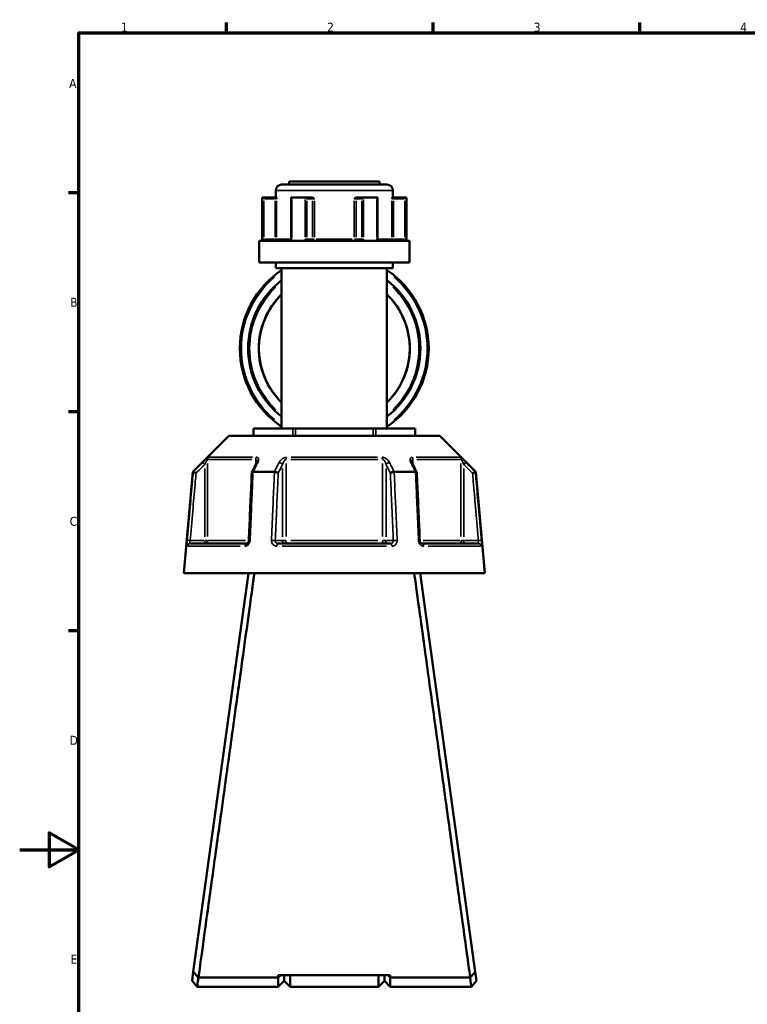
# Model space of a CAD drawing. Header units: millimetres. Extents: x 0 to 926, y 0 to 964.
# Tile 2 of 18: x 0 to 247, y 245 to 578. Entities that reach past the tile are written whole.
import ezdxf

# ---------------------------------------------------------------- set-up
doc = ezdxf.new("R2010")
doc.units = ezdxf.units.MM
for name, color, linetype, lineweight in [('Border (ANSI)', 7, 'Continuous', 70), ('Visible (ANSI)', 7, 'Continuous', 50), ('Visible Narrow (ANSI)', 7, 'Continuous', 35)]:
    doc.layers.add(name, color=color, linetype=linetype, lineweight=lineweight)
doc.styles.add('Note Text (ANSI)', font='tahoma.ttf')

# ---------------------------------------------------------------- blocks, each defined once
blk = doc.blocks.new('Borders Default Border')
at = {"layer": 'Border (ANSI)'}
for p, q in [((70.08, 574), (70.08, 577.45)), ((140.17, 574), (140.17, 577.45)), ((210.25, 574), (210.25, 577.45)), ((20, 519.75), (16.55, 519.75)), ((20, 445.5), (16.55, 445.5)), ((20, 371.25), (16.55, 371.25))]:
    blk.add_line(p, q, dxfattribs=at)
at = {"layer": 'Border (ANSI)', "flags": 128}
for points in [[(20, 20), (20, 574), (821, 574), (821, 20), (20, 20)], [(0, 297), (20, 297), (10, 302.77), (10, 291.23), (20, 297)]]:
    blk.add_lwpolyline(points, dxfattribs=at)
at = {"layer": 'Border (ANSI)', "char_height": 3.05, "attachment_point": 7, "style": 'Note Text (ANSI)'}
for s, insert in [('1', (34.35, 574.4)), ('2', (104.2, 574.4)), ('3', (174.26, 574.34)), ('4', (244.23, 574.4)), ('A', (16.78, 555.35)), ('B', (17.15, 481.1)), ('C', (16.95, 406.8)), ('D', (16.96, 332.6)), ('E', (17.21, 258.35))]:
    blk.add_mtext(s, dxfattribs=dict(at, insert=insert))

msp = doc.modelspace()

# ---------------------------------------------------------------- linework, layer by layer
at = {"layer": 'Visible (ANSI)'}
for p, q in [((88.788, 522.553), (124.488, 522.553)), ((91.338, 523.553), (121.938, 523.553)), ((91.338, 523.553), (91.338, 522.553)), ((121.938, 523.553), (121.938, 522.553)), ((82.138, 518.203), (82.272, 518.203)), ((82.138, 518.203), (82.138, 503.503)), ((86.602, 518.203), (82.272, 518.203)), ((82.278, 518.2), (82.775, 517.703)), ((86.963, 518.203), (86.602, 518.203)), ((86.788, 520.553), (86.788, 518.203)), ((91.989, 517.953), (91.989, 504.003)), ((92.238, 518.203), (96.672, 518.203)), ((98.837, 518.203), (96.672, 518.203)), ((99.076, 518.203), (98.837, 518.203)), ((114.439, 518.203), (114.2, 518.203)), ((116.604, 518.203), (114.439, 518.203)), ((116.604, 518.203), (121.038, 518.203)), ((121.287, 504.003), (121.287, 517.953)), ((126.674, 518.203), (126.313, 518.203)), ((126.488, 520.553), (126.488, 518.203)), ((131.004, 518.203), (126.674, 518.203)), ((130.501, 517.703), (130.998, 518.2)), ((131.004, 518.203), (131.138, 518.203)), ((131.138, 518.203), (131.138, 503.503)), ((81.138, 503.503), (132.138, 503.503)), ((81.138, 503.503), (81.138, 496.153)), ((132.138, 503.503), (132.138, 496.153)), ((81.138, 496.153), (132.138, 496.153)), ((86.788, 496.153), (86.788, 494.153)), ((86.788, 494.153), (126.488, 494.153)), ((88.788, 494.153), (88.788, 439.848)), ((124.488, 494.153), (124.488, 439.848)), ((126.488, 496.153), (126.488, 494.153)), ((70.889, 437.398), (58.639, 425.148)), ((70.889, 437.398), (142.387, 437.398)), ((79.253, 439.848), (79.387, 439.848)), ((79.253, 437.398), (79.253, 439.848)), ((79.387, 439.848), (92.579, 439.848)), ((92.579, 439.848), (93.445, 439.848)), ((93.445, 439.848), (119.831, 439.848)), ((119.831, 439.848), (120.697, 439.848)), ((120.697, 439.848), (133.889, 439.848)), ((133.889, 439.848), (134.023, 439.848)), ((134.023, 439.848), (134.023, 437.398)), ((142.387, 437.398), (154.637, 425.148)), ((58.639, 425.148), (55.638, 390.848)), ((58.639, 425.148), (58.82, 425.148)), ((79.125, 425.148), (86.333, 425.148)), ((126.943, 425.148), (134.151, 425.148)), ((154.456, 425.148), (154.637, 425.148)), ((154.637, 425.148), (157.638, 390.848)), ((57.809, 400.848), (76.941, 400.848)), ((87.506, 400.848), (125.77, 400.848)), ((136.335, 400.848), (155.467, 400.848)), ((55.638, 390.848), (157.638, 390.848)), ((77.538, 390.848), (58.837, 255.606)), ((154.439, 255.606), (135.738, 390.848)), ((60.078, 264.773), (60.078, 264.582)), ((60.078, 264.773), (60.104, 264.773)), ((153.172, 264.773), (153.198, 264.773)), ((153.198, 264.582), (153.198, 264.773)), ((58.837, 255.606), (58.412, 252.535)), ((125.613, 254.549), (87.663, 254.549)), ((88.536, 254.549), (87.663, 253.714)), ((87.663, 253.714), (87.663, 254.549)), ((89.663, 254.549), (89.663, 252.553)), ((89.663, 252.553), (89.663, 254.549)), ((91.663, 254.549), (91.663, 250.553)), ((121.613, 250.553), (121.613, 254.549)), ((123.613, 252.553), (123.613, 254.549)), ((123.613, 254.549), (123.613, 252.553)), ((125.613, 253.714), (124.74, 254.549)), ((125.613, 254.549), (125.613, 253.714)), ((154.864, 252.535), (154.439, 255.606)), ((60.138, 250.553), (58.412, 252.534)), ((60.138, 250.553), (87.663, 250.553)), ((60.575, 253.714), (60.575, 253.712)), ((87.663, 253.714), (60.586, 253.714)), ((87.663, 250.553), (87.663, 253.714)), ((89.663, 252.553), (87.663, 250.553)), ((89.663, 252.553), (91.663, 250.553)), ((91.663, 250.553), (121.613, 250.553)), ((123.613, 252.553), (121.613, 250.553)), ((123.613, 252.553), (125.613, 250.553)), ((125.613, 253.714), (125.613, 250.553)), ((152.69, 253.714), (125.613, 253.714)), ((125.613, 250.553), (153.138, 250.553)), ((152.701, 253.712), (152.701, 253.714)), ((154.864, 252.534), (153.138, 250.553))]:
    msp.add_line(p, q, dxfattribs=at)
for centre, radius, start, end in [((88.788, 520.553), 2, 90, 180), ((124.488, 520.553), 2, 0, 90), ((106.638, 467), 32, 123.90465, 236.09535), ((106.638, 467), 32, 303.90465, 56.09535), ((106.638, 467), 29.207, 127.67274, 232.32726), ((106.638, 467), 29.207, 307.67274, 52.32726), ((106.638, 467), 25.6, 134.20803, 225.79197), ((106.638, 467), 25.6, 314.20803, 45.79197)]:
    msp.add_arc(centre, radius, start, end, dxfattribs=at)
for centre, major_axis, ratio, start_param, end_param in [((92.489, 517.703), (-0.433, 0.433), 0.5773503, 5.8664565, 6.8067841), ((96.923, 517.703), (0.433, -0.433), 0.5773503, 1.0471976, 2.5111239), ((116.353, 517.703), (-0.433, -0.433), 0.5773503, 3.7720614, 5.2359878), ((120.787, 517.703), (0.433, 0.433), 0.5773503, 5.7595865, 6.6999141), ((6037.72, -11118.434), (198.252, -16295.014), 0.5090017, 3.9187165, 3.9189842), ((-5745.762, -10964.106), (196.526, 16077.194), 0.5090436, 5.5058211, 5.5060925)]:
    msp.add_ellipse(centre, major_axis=major_axis, ratio=ratio, start_param=start_param, end_param=end_param, dxfattribs=at)
for points in [[(82.272, 518.203), (82.274, 518.203), (82.276, 518.202), (82.278, 518.2)], [(92.195, 518.2), (92.209, 518.202), (92.224, 518.203), (92.238, 518.203)], [(96.672, 518.203), (96.688, 518.203), (96.705, 518.202), (96.721, 518.2)], [(116.555, 518.2), (116.571, 518.202), (116.588, 518.203), (116.604, 518.203)], [(121.038, 518.203), (121.052, 518.203), (121.067, 518.202), (121.081, 518.2)], [(130.998, 518.2), (131, 518.202), (131.002, 518.203), (131.004, 518.203)], [(58.82, 425.148), (58.82, 425.148), (58.821, 425.148), (58.822, 425.147)], [(79.104, 425.147), (79.111, 425.148), (79.118, 425.148), (79.125, 425.148)], [(86.333, 425.148), (86.34, 425.148), (86.348, 425.148), (86.356, 425.147)], [(126.92, 425.147), (126.928, 425.148), (126.936, 425.148), (126.943, 425.148)], [(134.151, 425.148), (134.158, 425.148), (134.165, 425.148), (134.172, 425.147)], [(154.454, 425.147), (154.455, 425.148), (154.456, 425.148), (154.456, 425.148)], [(60.586, 253.714), (60.582, 253.713), (60.579, 253.713), (60.575, 253.712)], [(152.701, 253.712), (152.697, 253.713), (152.694, 253.713), (152.69, 253.714)]]:
    msp.add_open_spline(points, degree=3, dxfattribs=at)
for points, knots in [([(86.963, 518.203), (86.974, 518.203), (86.986, 518.186), (87.014, 518.117), (87.028, 518.056), (87.059, 517.911), (87.075, 517.811), (87.094, 517.704), (87.094, 517.704), (87.094, 517.703)], [0.236796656, 0.236796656, 0.236796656, 0.236796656, 0.258427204, 0.258427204, 0.288047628, 0.288047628, 0.330048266, 0.330048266, 0.330344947, 0.330344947, 0.330344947, 0.330344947]), ([(99.076, 518.203), (99.155, 518.203), (99.233, 518.186), (99.411, 518.117), (99.501, 518.056), (99.679, 517.911), (99.773, 517.811), (99.872, 517.704), (99.873, 517.704), (99.873, 517.703)], [0.236796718, 0.236796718, 0.236796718, 0.236796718, 0.258427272, 0.258427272, 0.288047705, 0.288047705, 0.33004835, 0.33004835, 0.330345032, 0.330345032, 0.330345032, 0.330345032]), ([(113.403, 517.703), (113.403, 517.704), (113.404, 517.704), (113.503, 517.811), (113.597, 517.911), (113.775, 518.056), (113.865, 518.117), (114.043, 518.186), (114.121, 518.203), (114.2, 518.203)], [-0.000316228, -0.000316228, -0.000316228, -0.000316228, 0, 0, 0.044767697, 0.044767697, 0.076339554, 0.076339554, 0.09939515, 0.09939515, 0.09939515, 0.09939515]), ([(126.182, 517.703), (126.182, 517.704), (126.182, 517.704), (126.201, 517.811), (126.217, 517.911), (126.248, 518.056), (126.262, 518.117), (126.29, 518.186), (126.302, 518.203), (126.313, 518.203)], [-0.000316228, -0.000316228, -0.000316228, -0.000316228, 0, 0, 0.044767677, 0.044767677, 0.076339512, 0.076339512, 0.099395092, 0.099395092, 0.099395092, 0.099395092]), ([(91.688, 503.503), (91.704, 503.503), (91.722, 503.506), (91.766, 503.524), (91.793, 503.539), (91.846, 503.587), (91.872, 503.618), (91.918, 503.69), (91.937, 503.731), (91.967, 503.819), (91.978, 503.866), (91.988, 503.944), (91.989, 503.973), (91.989, 504.003)], [0.15574903, 0.15574903, 0.15574903, 0.15574903, 0.18730041, 0.18730041, 0.21885178, 0.21885178, 0.24759391, 0.24759391, 0.27342656, 0.27342656, 0.2985113, 0.2985113, 0.31350591, 0.31350591, 0.31350591, 0.31350591]), ([(121.287, 504.003), (121.287, 503.954), (121.292, 503.905), (121.311, 503.811), (121.325, 503.767), (121.36, 503.687), (121.381, 503.651), (121.427, 503.591), (121.451, 503.567), (121.499, 503.529), (121.523, 503.517), (121.56, 503.505), (121.575, 503.503), (121.588, 503.503)], [0.631886, 0.631886, 0.631886, 0.631886, 0.65674575, 0.65674575, 0.68167517, 0.68167517, 0.70694048, 0.70694048, 0.73333976, 0.73333976, 0.76349458, 0.76349458, 0.78964289, 0.78964289, 0.78964289, 0.78964289]), ([(80.391, 428.583), (80.391, 428.568), (80.39, 428.548), (80.384, 428.498), (80.378, 428.468), (80.363, 428.402), (80.353, 428.365), (80.327, 428.286), (80.311, 428.244), (80.274, 428.156), (80.253, 428.11), (80.229, 428.062)], [0.20265986, 0.20265986, 0.20265986, 0.20265986, 0.23121109, 0.23121109, 0.25976233, 0.25976233, 0.28831356, 0.28831356, 0.3168648, 0.3168648, 0.34541603, 0.34541603, 0.34541603, 0.34541603]), ([(133.047, 428.062), (133.023, 428.11), (133.002, 428.156), (132.965, 428.244), (132.949, 428.286), (132.923, 428.365), (132.913, 428.402), (132.898, 428.468), (132.892, 428.498), (132.886, 428.548), (132.885, 428.568), (132.885, 428.583)], [0, 0, 0, 0, 0.02855139, 0.02855139, 0.05710278, 0.05710278, 0.08565416, 0.08565416, 0.11420555, 0.11420555, 0.14275694, 0.14275694, 0.14275694, 0.14275694]), ([(59.782, 424.698), (59.781, 424.699), (59.779, 424.7), (59.66, 424.756), (59.542, 424.811), (59.321, 424.914), (59.219, 424.962), (59.042, 425.044), (58.969, 425.079), (58.864, 425.128), (58.832, 425.143), (58.822, 425.147)], [-0.15371258, -0.15371258, -0.15371258, -0.15371258, -0.15323729, -0.15323729, -0.11409168, -0.11409168, -0.07545593, -0.07545593, -0.03695789, -0.03695789, 0, 0, 0, 0]), ([(78.668, 424.924), (78.601, 423.389), (78.534, 421.853), (78.399, 418.782), (78.331, 417.247), (78.196, 414.176), (78.129, 412.64), (77.994, 409.569), (77.927, 408.034), (77.792, 404.963), (77.725, 403.427), (77.657, 401.892)], [0.585191, 0.585191, 0.585191, 0.585191, 1.0476138, 1.0476138, 1.5100365, 1.5100365, 1.9724593, 1.9724593, 2.4348821, 2.4348821, 2.8973048, 2.8973048, 2.8973048, 2.8973048]), ([(79.104, 425.147), (79.003, 425.143), (78.916, 425.128), (78.775, 425.079), (78.724, 425.044), (78.679, 424.979), (78.67, 424.952), (78.668, 424.924)], [-0.153595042, -0.153595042, -0.153595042, -0.153595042, -0.116550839, -0.116550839, -0.077962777, -0.077962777, -0.055255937, -0.055255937, -0.055255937, -0.055255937]), ([(87.627, 424.698), (87.626, 424.699), (87.625, 424.7), (87.565, 424.756), (87.486, 424.811), (87.298, 424.914), (87.19, 424.962), (86.956, 425.044), (86.832, 425.079), (86.586, 425.128), (86.467, 425.143), (86.356, 425.147)], [-0.15371258, -0.15371258, -0.15371258, -0.15371258, -0.15323743, -0.15323743, -0.11409174, -0.11409174, -0.0754562, -0.0754562, -0.03695796, -0.03695796, 0, 0, 0, 0]), ([(126.92, 425.147), (126.809, 425.143), (126.69, 425.128), (126.444, 425.079), (126.32, 425.044), (126.086, 424.962), (125.978, 424.914), (125.79, 424.811), (125.711, 424.756), (125.651, 424.7), (125.65, 424.699), (125.649, 424.698)], [-0.15359506, -0.15359506, -0.15359506, -0.15359506, -0.11655085, -0.11655085, -0.07796276, -0.07796276, -0.03923705, -0.03923705, 0, 0, 0.00047625, 0.00047625, 0.00047625, 0.00047625]), ([(134.608, 424.924), (134.606, 424.952), (134.597, 424.979), (134.552, 425.044), (134.501, 425.079), (134.36, 425.128), (134.273, 425.143), (134.172, 425.147)], [-0.098110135, -0.098110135, -0.098110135, -0.098110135, -0.075456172, -0.075456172, -0.036957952, -0.036957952, 0, 0, 0, 0]), ([(135.619, 401.892), (135.551, 403.427), (135.484, 404.963), (135.349, 408.034), (135.282, 409.569), (135.147, 412.64), (135.079, 414.176), (134.945, 417.247), (134.877, 418.782), (134.742, 421.853), (134.675, 423.389), (134.608, 424.924)], [1.2046153, 1.2046153, 1.2046153, 1.2046153, 1.6670381, 1.6670381, 2.1294609, 2.1294609, 2.5918836, 2.5918836, 3.0543064, 3.0543064, 3.5167292, 3.5167292, 3.5167292, 3.5167292]), ([(154.454, 425.147), (154.444, 425.143), (154.412, 425.128), (154.307, 425.079), (154.234, 425.044), (154.057, 424.962), (153.955, 424.914), (153.734, 424.811), (153.616, 424.756), (153.497, 424.7), (153.495, 424.699), (153.494, 424.698)], [-0.15359492, -0.15359492, -0.15359492, -0.15359492, -0.11655078, -0.11655078, -0.07796289, -0.07796289, -0.03923697, -0.03923697, 0, 0, 0.0004764, 0.0004764, 0.0004764, 0.0004764]), ([(77.657, 401.892), (77.653, 401.793), (77.638, 401.693), (77.589, 401.501), (77.555, 401.41), (77.473, 401.246), (77.426, 401.172), (77.325, 401.048), (77.271, 400.997), (77.164, 400.916), (77.112, 400.889), (77.017, 400.854), (76.976, 400.848), (76.941, 400.848)], [0, 0, 0, 0, 0.05067005, 0.05067005, 0.10084685, 0.10084685, 0.1507669, 0.1507669, 0.20138762, 0.20138762, 0.25586434, 0.25586434, 0.31481094, 0.31481094, 0.31481094, 0.31481094]), ([(136.335, 400.848), (136.298, 400.848), (136.253, 400.855), (136.146, 400.897), (136.083, 400.933), (135.963, 401.036), (135.908, 401.096), (135.808, 401.238), (135.763, 401.318), (135.69, 401.492), (135.662, 401.586), (135.63, 401.752), (135.622, 401.822), (135.619, 401.892)], [0, 0, 0, 0, 0.06296271, 0.06296271, 0.12592542, 0.12592542, 0.17893056, 0.17893056, 0.22915943, 0.22915943, 0.27910739, 0.27910739, 0.31481354, 0.31481354, 0.31481354, 0.31481354]), ([(60.575, 253.714), (60.687, 254.52), (60.999, 256.769), (62.006, 264.024), (62.715, 269.134), (64.385, 281.181), (65.33, 287.997), (67.254, 301.885), (68.214, 308.824), (69.192, 315.89), (69.68, 319.424), (70.173, 322.989), (71.157, 330.1), (71.647, 333.647), (72.613, 340.64), (73.089, 344.087), (74.017, 350.802), (74.468, 354.069), (75.638, 362.549), (76.324, 367.518), (77.596, 376.741), (78.17, 380.904), (79.009, 386.996), (79.313, 389.203), (79.54, 390.848)], [-3.0428641, -3.0428641, -3.0428641, -3.0428641, -2.6919897, -2.6919897, -2.3274628, -2.3274628, -1.9831922, -1.9831922, -1.6804056, -1.6804056, -1.6804056, -1.5290123, -1.5290123, -1.377619, -1.377619, -1.2262256, -1.2262256, -1.0748323, -1.0748323, -0.8174637, -0.8174637, -0.5396458, -0.5396458, -0.3163412, -0.3163412, -0.3163412, -0.3163412]), ([(133.736, 390.848), (134.096, 388.233), (134.654, 384.187), (136.109, 373.631), (137.013, 367.074), (138.99, 352.755), (140.049, 345.079), (142.112, 330.15), (143.107, 322.957), (144.084, 315.89), (144.573, 312.357), (145.058, 308.855), (146.007, 301.994), (146.472, 298.635), (147.373, 292.137), (147.808, 288.997), (148.637, 283.008), (149.032, 280.158), (150.033, 272.943), (150.591, 268.914), (151.573, 261.842), (151.978, 258.92), (152.483, 255.279), (152.631, 254.217), (152.701, 253.714)], [0.3163412, 0.3163412, 0.3163412, 0.3163412, 0.6713834, 0.6713834, 1.034028, 1.034028, 1.377619, 1.377619, 1.6804056, 1.6804056, 1.6804056, 1.8317989, 1.8317989, 1.9831922, 1.9831922, 2.1345855, 2.1345855, 2.2859788, 2.2859788, 2.5433475, 2.5433475, 2.8238073, 2.8238073, 3.0428641, 3.0428641, 3.0428641, 3.0428641]), ([(60.575, 253.712), (60.286, 254.027), (59.998, 254.341), (59.419, 254.972), (59.126, 255.291), (58.837, 255.606)], [-0.27673594, -0.27673594, -0.27673594, -0.27673594, -0.13961805, -0.13961805, 0, 0, 0, 0]), ([(154.439, 255.606), (154.153, 255.294), (153.863, 254.979), (153.285, 254.348), (152.993, 254.03), (152.701, 253.712)], [-0.27669932, -0.27669932, -0.27669932, -0.27669932, -0.13854961, -0.13854961, 0, 0, 0, 0]), ([(60.138, 250.554), (60.138, 250.553), (60.141, 250.577), (60.177, 250.829), (60.27, 251.475), (60.464, 252.85), (60.522, 253.262), (60.586, 253.714)], [3.14159265, 3.14159265, 3.14159265, 3.14159265, 3.27099092, 3.27099092, 3.82182893, 3.82182893, 4.02140663, 4.02140663, 4.02140663, 4.02140663]), ([(152.69, 253.714), (152.754, 253.262), (152.812, 252.85), (153.006, 251.475), (153.099, 250.829), (153.135, 250.577), (153.138, 250.553), (153.138, 250.554)], [-4.02140663, -4.02140663, -4.02140663, -4.02140663, -3.82182893, -3.82182893, -3.27099092, -3.27099092, -3.14159265, -3.14159265, -3.14159265, -3.14159265])]:
    msp.add_open_spline(points, degree=3, knots=knots, dxfattribs=at)
at = {"layer": 'Visible Narrow (ANSI)'}
for p, q in [((82.278, 517.49), (82.278, 504.713)), ((82.966, 517.703), (86.41, 517.703)), ((86.602, 518.201), (86.602, 517.742)), ((86.637, 517.703), (87.087, 517.703)), ((126.244, 520.553), (87.032, 520.553)), ((92.195, 504.713), (92.195, 517.49)), ((96.721, 517.49), (96.721, 504.713)), ((97.452, 517.703), (99.174, 517.703)), ((99.288, 517.703), (99.84, 517.703)), ((113.436, 517.703), (113.988, 517.703)), ((114.102, 517.703), (115.824, 517.703)), ((116.555, 504.713), (116.555, 517.49)), ((121.081, 517.49), (121.081, 504.713)), ((126.189, 517.703), (126.639, 517.703)), ((126.674, 517.742), (126.674, 518.201)), ((126.866, 517.703), (130.31, 517.703)), ((130.998, 504.713), (130.998, 517.49)), ((82.775, 504.688), (82.775, 517.018)), ((86.602, 517.018), (86.602, 504.688)), ((87.094, 504.688), (87.094, 517.018)), ((97.356, 504.688), (97.356, 517.018)), ((99.27, 517.018), (99.27, 504.688)), ((99.873, 504.688), (99.873, 517.018)), ((113.403, 517.018), (113.403, 504.688)), ((114.006, 504.688), (114.006, 517.018)), ((115.919, 517.018), (115.919, 504.688)), ((126.182, 517.018), (126.182, 504.688)), ((126.674, 504.688), (126.674, 517.018)), ((130.501, 517.018), (130.501, 504.688)), ((82.738, 504.003), (82.283, 504.003)), ((86.41, 504.003), (82.966, 504.003)), ((86.602, 503.964), (86.602, 503.505)), ((87.087, 504.003), (86.637, 504.003)), ((87.2, 504.003), (91.617, 504.003)), ((92.176, 504.003), (91.99, 504.003)), ((97.337, 504.003), (96.755, 504.003)), ((99.174, 504.003), (97.452, 504.003)), ((99.84, 504.003), (99.288, 504.003)), ((100.526, 504.003), (112.75, 504.003)), ((113.988, 504.003), (113.436, 504.003)), ((115.824, 504.003), (114.102, 504.003)), ((116.521, 504.003), (115.939, 504.003)), ((121.286, 504.003), (121.1, 504.003)), ((121.659, 504.003), (126.076, 504.003)), ((126.639, 504.003), (126.189, 504.003)), ((126.674, 503.505), (126.674, 503.964)), ((130.31, 504.003), (126.866, 504.003)), ((130.993, 504.003), (130.538, 504.003)), ((79.387, 437.52), (79.387, 439.725)), ((92.579, 439.725), (92.579, 437.52)), ((93.445, 437.52), (93.445, 439.725)), ((119.831, 439.725), (119.831, 437.52)), ((120.697, 437.52), (120.697, 439.725)), ((133.889, 439.725), (133.889, 437.52)), ((62.011, 428.315), (62.656, 427.667)), ((63.7, 403.225), (63.7, 428.006)), ((78.707, 429.383), (63.962, 429.383)), ((64.25, 430.09), (78.895, 430.09)), ((80.005, 429.295), (80.005, 427.704)), ((90.333, 403.225), (90.333, 428.006)), ((121.383, 429.383), (91.893, 429.383)), ((91.993, 430.09), (121.283, 430.09)), ((122.943, 428.006), (122.943, 403.225)), ((133.271, 427.704), (133.271, 429.295)), ((134.381, 430.09), (149.026, 430.09)), ((149.314, 429.383), (134.569, 429.383)), ((149.576, 428.006), (149.576, 403.225)), ((150.62, 427.667), (151.265, 428.315)), ((62.71, 426.325), (62.71, 403.136)), ((89.09, 426.325), (89.09, 403.136)), ((124.186, 403.136), (124.186, 426.325)), ((150.566, 403.136), (150.566, 426.325)), ((57.702, 401.854), (56.792, 401.934)), ((62.463, 401.848), (58.023, 401.848)), ((62.71, 401.77), (62.71, 400.851)), ((63.688, 401.848), (62.781, 401.848)), ((63.935, 401.848), (76.544, 401.848)), ((88.967, 401.848), (86.747, 401.848)), ((90.265, 401.848), (89.128, 401.848)), ((91.893, 401.848), (121.383, 401.848)), ((124.148, 401.848), (123.011, 401.848)), ((126.529, 401.848), (124.309, 401.848)), ((136.732, 401.848), (149.341, 401.848)), ((150.495, 401.848), (149.588, 401.848)), ((150.566, 400.851), (150.566, 401.77)), ((155.253, 401.848), (150.813, 401.848)), ((156.484, 401.934), (155.574, 401.854)), ((74.765, 399.935), (57.108, 399.935)), ((124.295, 399.935), (88.981, 399.935)), ((156.168, 399.935), (138.511, 399.935))]:
    msp.add_line(p, q, dxfattribs=at)
for radius, start, end in [(31.5, 130.0663, 229.9337), (31.5, 310.0663, 49.9337), (28.707, 133.6026, 226.3974), (28.707, 313.6026, 46.3974), (25.454, 139.07662, 220.92338), (25.454, 319.07662, 40.92338)]:
    msp.add_arc((106.638, 467), radius, start, end, dxfattribs=at)
for centre, major_axis, ratio, start_param, end_param in [((98.837, 517.703), (0, 0.5), 0.8660254, 4.7909288, 6.2046455), ((114.439, 517.703), (0, 0.5), 0.8660254, 0.0785398, 1.4922565), ((86.602, 504.003), (0, -0.5), 0.9845793, 0.0785398, 1.4922565), ((99.703, 504.003), (0, -0.5), 0.8660254, 4.7909288, 6.2046455), ((99.703, 504.003), (0, -0.5), 0.3407884, 0.0785398, 1.4922565), ((113.573, 504.003), (0, -0.5), 0.3407884, 4.7909288, 6.2046455), ((113.573, 504.003), (0, -0.5), 0.8660254, 0.0785398, 1.4922565), ((126.674, 504.003), (0, -0.5), 0.9845793, 4.7909288, 6.2046455), ((64.69, 429.383), (0, -1), 0.9904959, 3.9662607, 4.6731191), ((80.62, 429.383), (0, 1), 0.6143631, 0.8246681, 1.5315264), ((81.123, 427.613), (-0.894, 0.449), 0.6136988, 5.5048942, 6.2422226), ((88.224, 427.613), (-0.894, 0.449), 0.6136988, 3.9026286, 5.2571626), ((90.709, 429.383), (0, -1), 0.3761328, 3.9662607, 4.6731191), ((122.567, 429.383), (0, 1), 0.3761328, 4.7516589, 5.4585172), ((125.052, 427.613), (-0.894, -0.449), 0.6136988, 4.1676154, 5.5221494), ((132.153, 427.613), (0.894, 0.449), 0.6136988, 0.0409627, 0.7782911), ((132.656, 429.383), (0, -1), 0.6143631, 1.6100662, 2.3169246), ((148.585, 429.383), (0, 1), 0.9904959, 4.7516589, 5.4585172), ((57.809, 399.848), (0, 1), 0.992287, 0.0741765, 1.4093534), ((62.71, 401.848), (0, -1), 0.9904959, 0.0785398, 1.4922565), ((76.941, 399.848), (0, 1), 0.6034974, 0.0741765, 1.4093534), ((78.656, 401.848), (-0.999, 0.044), 0.0757423, 5.369153, 6.2350783), ((85.758, 401.848), (0.999, -0.044), 0.0757423, 0.5996329, 1.9382948), ((87.506, 399.848), (0, 1), 0.3887896, 0.0741765, 1.4093534), ((89.957, 401.848), (0, -1), 0.8660254, 4.7909288, 6.2046455), ((89.957, 401.848), (0, -1), 0.3761328, 0.0785398, 1.4922565), ((123.319, 401.848), (0, -1), 0.3761328, 4.7909288, 6.2046455), ((123.319, 401.848), (0, -1), 0.8660254, 0.0785398, 1.4922565), ((125.77, 399.848), (0, 1), 0.3887896, 4.8738319, 6.2090088), ((127.518, 401.848), (0.999, 0.044), 0.0757423, 1.2032978, 2.5419597), ((134.62, 401.848), (0.999, 0.044), 0.0757423, 0.048107, 0.9140323), ((136.335, 399.848), (0, 1), 0.6034974, 4.8738319, 6.2090088), ((150.566, 401.848), (0, -1), 0.9904959, 4.7909288, 6.2046455), ((155.467, 399.848), (0, 1), 0.992287, 4.8738319, 6.2090088)]:
    msp.add_ellipse(centre, major_axis=major_axis, ratio=ratio, start_param=start_param, end_param=end_param, dxfattribs=at)
for points, knots in [([(82.278, 504.003), (82.278, 503.938), (82.278, 503.874), (82.282, 503.709), (82.286, 503.611), (82.292, 503.515), (82.292, 503.509), (82.293, 503.503)], [0.631886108, 0.631886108, 0.631886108, 0.631886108, 0.651250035, 0.651250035, 0.682232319, 0.682232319, 0.684271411, 0.684271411, 0.684271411, 0.684271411]), ([(82.903, 503.503), (82.896, 503.503), (82.889, 503.505), (82.858, 503.521), (82.836, 503.556), (82.806, 503.651), (82.796, 503.703), (82.783, 503.807), (82.779, 503.856), (82.776, 503.938), (82.775, 503.971), (82.775, 504.003)], [-0.78964304, -0.78964304, -0.78964304, -0.78964304, -0.77486935, -0.77486935, -0.72250929, -0.72250929, -0.68223232, -0.68223232, -0.65125004, -0.65125004, -0.63188611, -0.63188611, -0.63188611, -0.63188611]), ([(92.084, 503.503), (92.116, 503.57), (92.141, 503.641), (92.183, 503.808), (92.195, 503.906), (92.195, 504.003)], [0.261120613, 0.261120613, 0.261120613, 0.261120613, 0.28428582, 0.28428582, 0.313505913, 0.313505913, 0.313505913, 0.313505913]), ([(96.721, 504.003), (96.721, 503.938), (96.727, 503.874), (96.757, 503.709), (96.791, 503.611), (96.841, 503.515), (96.844, 503.509), (96.847, 503.503)], [1.2637721, 1.2637721, 1.2637721, 1.2637721, 1.283139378, 1.283139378, 1.314127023, 1.314127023, 1.316157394, 1.316157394, 1.316157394, 1.316157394]), ([(97.854, 503.503), (97.829, 503.503), (97.804, 503.505), (97.694, 503.521), (97.612, 503.556), (97.492, 503.651), (97.449, 503.703), (97.393, 503.807), (97.375, 503.856), (97.36, 503.938), (97.356, 503.971), (97.356, 504.003)], [-1.42152899, -1.42152899, -1.42152899, -1.42152899, -1.40678008, -1.40678008, -1.35441096, -1.35441096, -1.31412702, -1.31412702, -1.28313938, -1.28313938, -1.2637721, -1.2637721, -1.2637721, -1.2637721]), ([(115.919, 504.003), (115.919, 503.971), (115.916, 503.938), (115.901, 503.856), (115.883, 503.807), (115.827, 503.703), (115.784, 503.651), (115.664, 503.556), (115.582, 503.521), (115.472, 503.505), (115.447, 503.503), (115.422, 503.503)], [0, 0, 0, 0, 0.01936722, 0.01936722, 0.05035476, 0.05035476, 0.09063857, 0.09063857, 0.14300752, 0.14300752, 0.15775689, 0.15775689, 0.15775689, 0.15775689]), ([(116.429, 503.503), (116.432, 503.509), (116.435, 503.515), (116.485, 503.611), (116.519, 503.709), (116.549, 503.874), (116.555, 503.938), (116.555, 504.003)], [-0.052385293, -0.052385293, -0.052385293, -0.052385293, -0.05035476, -0.05035476, -0.019367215, -0.019367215, 0, 0, 0, 0]), ([(121.081, 504.003), (121.081, 503.938), (121.087, 503.874), (121.113, 503.709), (121.143, 503.611), (121.187, 503.515), (121.189, 503.509), (121.192, 503.503)], [0.631886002, 0.631886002, 0.631886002, 0.631886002, 0.65125392, 0.65125392, 0.682242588, 0.682242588, 0.684271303, 0.684271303, 0.684271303, 0.684271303]), ([(130.501, 504.003), (130.501, 503.954), (130.5, 503.906), (130.492, 503.784), (130.483, 503.715), (130.454, 503.586), (130.43, 503.534), (130.393, 503.507), (130.383, 503.503), (130.372, 503.503)], [-0.2354349, -0.2354349, -0.2354349, -0.2354349, -0.20621481, -0.20621481, -0.15946266, -0.15946266, -0.09868487, -0.09868487, -0.07767797, -0.07767797, -0.07767797, -0.07767797]), ([(130.983, 503.503), (130.988, 503.57), (130.991, 503.641), (130.997, 503.808), (130.998, 503.906), (130.998, 504.003)], [0.183049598, 0.183049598, 0.183049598, 0.183049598, 0.206214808, 0.206214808, 0.235434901, 0.235434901, 0.235434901, 0.235434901]), ([(62.005, 428.321), (61.745, 428.061), (61.484, 427.801), (61.223, 427.541), (60.422, 426.744), (59.621, 425.946), (58.82, 425.148)], [-0.97913562, -0.97913562, -0.97913562, -0.97913562, -0.86869802, -0.86869802, -0.86869802, -0.52954924, -0.52954924, -0.52954924, -0.52954924]), ([(59.782, 424.698), (60.497, 425.41), (61.212, 426.122), (61.927, 426.834), (62.188, 427.094), (62.449, 427.354), (62.71, 427.613)], [0.56601548, 0.56601548, 0.56601548, 0.56601548, 0.86869802, 0.86869802, 0.86869802, 0.97913562, 0.97913562, 0.97913562, 0.97913562]), ([(63.99, 430.09), (63.958, 430.09), (63.885, 430.047), (63.554, 429.797), (63.198, 429.473), (62.563, 428.871), (62.283, 428.597), (62.005, 428.321)], [-0.34541645, -0.34541645, -0.34541645, -0.34541645, -0.27620858, -0.27620858, -0.11734182, -0.11734182, 0, 0, 0, 0]), ([(62.71, 427.613), (62.848, 427.889), (62.988, 428.164), (63.305, 428.766), (63.483, 429.09), (63.648, 429.339), (63.684, 429.383), (63.7, 429.383)], [0, 0, 0, 0, 0.11734182, 0.11734182, 0.27620858, 0.27620858, 0.34541645, 0.34541645, 0.34541645, 0.34541645]), ([(79.125, 425.148), (79.525, 425.946), (79.924, 426.743), (80.324, 427.541), (80.454, 427.801), (80.584, 428.061), (80.714, 428.321)], [-1.97914638, -1.97914638, -1.97914638, -1.97914638, -1.64003211, -1.64003211, -1.64003211, -1.52956, -1.52956, -1.52956, -1.52956]), ([(80.005, 429.383), (80.039, 429.383), (80.072, 429.377), (80.15, 429.347), (80.192, 429.314), (80.276, 429.211), (80.312, 429.131), (80.362, 428.954), (80.377, 428.858), (80.389, 428.7), (80.391, 428.642), (80.391, 428.583)], [0, 0, 0, 0, 0.02585168, 0.02585168, 0.06721438, 0.06721438, 0.12288915, 0.12288915, 0.17445287, 0.17445287, 0.20265986, 0.20265986, 0.20265986, 0.20265986]), ([(80.714, 428.321), (80.825, 428.542), (80.904, 428.761), (80.98, 429.144), (80.988, 429.31), (80.946, 429.565), (80.915, 429.661), (80.812, 429.838), (80.737, 429.918), (80.566, 430.021), (80.479, 430.054), (80.32, 430.084), (80.254, 430.09), (80.185, 430.09)], [-0.34541603, -0.34541603, -0.34541603, -0.34541603, -0.25141662, -0.25141662, -0.17445287, -0.17445287, -0.12288915, -0.12288915, -0.06721438, -0.06721438, -0.02585168, -0.02585168, 0, 0, 0, 0]), ([(87.929, 428.321), (87.799, 428.061), (87.668, 427.801), (87.537, 427.541), (87.135, 426.744), (86.734, 425.946), (86.333, 425.148)], [-2.9717419, -2.9717419, -2.9717419, -2.9717419, -2.86130766, -2.86130766, -2.86130766, -2.52215552, -2.52215552, -2.52215552, -2.52215552]), ([(87.627, 424.698), (87.984, 425.41), (88.342, 426.122), (88.699, 426.834), (88.83, 427.094), (88.96, 427.354), (89.09, 427.613)], [2.55862177, 2.55862177, 2.55862177, 2.55862177, 2.86130766, 2.86130766, 2.86130766, 2.9717419, 2.9717419, 2.9717419, 2.9717419]), ([(90.443, 430.09), (90.241, 430.09), (90.026, 430.053), (89.294, 429.818), (88.84, 429.484), (88.259, 428.871), (88.068, 428.597), (87.929, 428.321)], [-0.34541684, -0.34541684, -0.34541684, -0.34541684, -0.28109054, -0.28109054, -0.11734182, -0.11734182, 0, 0, 0, 0]), ([(89.09, 427.613), (89.16, 427.889), (89.254, 428.164), (89.543, 428.777), (89.767, 429.111), (90.128, 429.345), (90.233, 429.383), (90.333, 429.383)], [0, 0, 0, 0, 0.11734182, 0.11734182, 0.28109054, 0.28109054, 0.34541684, 0.34541684, 0.34541684, 0.34541684]), ([(125.347, 428.321), (125.235, 428.542), (125.091, 428.762), (124.767, 429.145), (124.599, 429.311), (124.28, 429.565), (124.142, 429.661), (123.834, 429.838), (123.662, 429.918), (123.352, 430.021), (123.216, 430.054), (122.998, 430.084), (122.914, 430.09), (122.833, 430.09)], [-0.345416, -0.345416, -0.345416, -0.345416, -0.25131567, -0.25131567, -0.17440412, -0.17440412, -0.12292214, -0.12292214, -0.06721438, -0.06721438, -0.02585168, -0.02585168, 0, 0, 0, 0]), ([(122.943, 429.383), (122.983, 429.383), (123.024, 429.377), (123.132, 429.347), (123.199, 429.314), (123.352, 429.211), (123.436, 429.131), (123.588, 428.954), (123.657, 428.858), (123.814, 428.604), (123.898, 428.437), (124.058, 428.055), (124.13, 427.835), (124.186, 427.613)], [0, 0, 0, 0, 0.02585168, 0.02585168, 0.06721438, 0.06721438, 0.12292214, 0.12292214, 0.17440412, 0.17440412, 0.25131567, 0.25131567, 0.345416, 0.345416, 0.345416, 0.345416]), ([(124.186, 427.613), (124.316, 427.354), (124.446, 427.094), (124.577, 426.834), (124.934, 426.122), (125.292, 425.41), (125.649, 424.698)], [1.52956, 1.52956, 1.52956, 1.52956, 1.63999425, 1.63999425, 1.63999425, 1.94268014, 1.94268014, 1.94268014, 1.94268014]), ([(126.943, 425.148), (126.542, 425.946), (126.141, 426.744), (125.739, 427.541), (125.608, 427.801), (125.477, 428.061), (125.347, 428.321)], [-1.97914638, -1.97914638, -1.97914638, -1.97914638, -1.63999425, -1.63999425, -1.63999425, -1.52956, -1.52956, -1.52956, -1.52956]), ([(133.091, 430.09), (132.923, 430.09), (132.777, 430.055), (132.358, 429.825), (132.269, 429.487), (132.334, 428.871), (132.424, 428.597), (132.562, 428.321)], [-0.34541683, -0.34541683, -0.34541683, -0.34541683, -0.28278882, -0.28278882, -0.11734182, -0.11734182, 0, 0, 0, 0]), ([(132.562, 428.321), (132.692, 428.061), (132.822, 427.801), (132.952, 427.541), (133.352, 426.743), (133.751, 425.946), (134.151, 425.148)], [-2.74525, -2.74525, -2.74525, -2.74525, -2.63478434, -2.63478434, -2.63478434, -2.29566362, -2.29566362, -2.29566362, -2.29566362]), ([(132.885, 428.584), (132.885, 428.88), (132.934, 429.143), (133.117, 429.347), (133.188, 429.383), (133.271, 429.383)], [0.14275694, 0.14275694, 0.14275694, 0.14275694, 0.28278882, 0.28278882, 0.34541683, 0.34541683, 0.34541683, 0.34541683]), ([(151.271, 428.321), (151.047, 428.543), (150.822, 428.764), (150.423, 429.147), (150.247, 429.313), (149.971, 429.566), (149.865, 429.661), (149.66, 429.838), (149.563, 429.918), (149.424, 430.021), (149.375, 430.054), (149.316, 430.084), (149.298, 430.09), (149.286, 430.09)], [-0.34541583, -0.34541583, -0.34541583, -0.34541583, -0.25081718, -0.25081718, -0.17415567, -0.17415567, -0.12305037, -0.12305037, -0.06721438, -0.06721438, -0.02585168, -0.02585168, 0, 0, 0, 0]), ([(149.576, 429.383), (149.582, 429.383), (149.591, 429.377), (149.62, 429.347), (149.644, 429.314), (149.714, 429.211), (149.762, 429.13), (149.864, 428.953), (149.917, 428.858), (150.055, 428.606), (150.143, 428.44), (150.342, 428.057), (150.455, 427.836), (150.566, 427.613)], [0, 0, 0, 0, 0.02585168, 0.02585168, 0.06721438, 0.06721438, 0.12305037, 0.12305037, 0.17415567, 0.17415567, 0.25081718, 0.25081718, 0.34541583, 0.34541583, 0.34541583, 0.34541583]), ([(150.566, 427.613), (150.827, 427.354), (151.088, 427.094), (151.349, 426.834), (152.064, 426.122), (152.779, 425.41), (153.494, 424.698)], [1.52956, 1.52956, 1.52956, 1.52956, 1.63999115, 1.63999115, 1.63999115, 1.94268014, 1.94268014, 1.94268014, 1.94268014]), ([(154.456, 425.148), (153.655, 425.946), (152.854, 426.744), (152.053, 427.541), (151.792, 427.801), (151.531, 428.061), (151.271, 428.321)], [-1.97914638, -1.97914638, -1.97914638, -1.97914638, -1.63999115, -1.63999115, -1.63999115, -1.52956, -1.52956, -1.52956, -1.52956]), ([(58.822, 425.147), (58.729, 424.086), (58.635, 423.025), (58.284, 419.02), (58.025, 416.076), (57.766, 413.131), (57.467, 409.719), (57.167, 406.306), (56.839, 402.574), (56.811, 402.255), (56.783, 401.935)], [-3.5347812, -3.5347812, -3.5347812, -3.5347812, -3.2152251, -3.2152251, -2.32853, -2.32853, -2.32853, -1.300862, -1.300862, -1.2046153, -1.2046153, -1.2046153, -1.2046153]), ([(57.776, 401.848), (57.804, 402.168), (57.832, 402.487), (58.16, 406.219), (58.459, 409.632), (58.759, 413.044), (59.017, 415.988), (59.276, 418.933), (59.617, 422.817), (59.7, 423.758), (59.782, 424.698)], [1.2046153, 1.2046153, 1.2046153, 1.2046153, 1.300862, 1.300862, 2.32853, 2.32853, 2.32853, 3.2152251, 3.2152251, 3.4984336, 3.4984336, 3.4984336, 3.4984336]), ([(78.088, 401.935), (78.102, 402.255), (78.116, 402.574), (78.279, 406.306), (78.428, 409.719), (78.578, 413.131), (78.707, 416.076), (78.836, 419.02), (79.011, 423.025), (79.057, 424.086), (79.104, 425.147)], [-2.8973048, -2.8973048, -2.8973048, -2.8973048, -2.8010582, -2.8010582, -1.7733902, -1.7733902, -1.7733902, -0.8866951, -0.8866951, -0.5671389, -0.5671389, -0.5671389, -0.5671389]), ([(86.356, 425.147), (86.309, 424.086), (86.262, 423.025), (86.086, 419.02), (85.956, 416.076), (85.827, 413.131), (85.676, 409.719), (85.526, 406.306), (85.362, 402.574), (85.348, 402.255), (85.333, 401.935)], [-3.5347812, -3.5347812, -3.5347812, -3.5347812, -3.2152251, -3.2152251, -2.32853, -2.32853, -2.32853, -1.300862, -1.300862, -1.2046153, -1.2046153, -1.2046153, -1.2046153]), ([(86.624, 401.848), (86.638, 402.168), (86.652, 402.487), (86.816, 406.219), (86.965, 409.632), (87.115, 413.044), (87.244, 415.988), (87.374, 418.933), (87.544, 422.817), (87.586, 423.758), (87.627, 424.698)], [1.2046153, 1.2046153, 1.2046153, 1.2046153, 1.300862, 1.300862, 2.32853, 2.32853, 2.32853, 3.2152251, 3.2152251, 3.4984336, 3.4984336, 3.4984336, 3.4984336]), ([(125.649, 424.698), (125.69, 423.758), (125.732, 422.817), (125.902, 418.933), (126.032, 415.988), (126.161, 413.044), (126.311, 409.632), (126.46, 406.219), (126.624, 402.487), (126.638, 402.168), (126.652, 401.848)], [0.6034865, 0.6034865, 0.6034865, 0.6034865, 0.8866951, 0.8866951, 1.7733902, 1.7733902, 1.7733902, 2.8010582, 2.8010582, 2.8973048, 2.8973048, 2.8973048, 2.8973048]), ([(127.943, 401.935), (127.928, 402.255), (127.914, 402.574), (127.75, 406.306), (127.6, 409.719), (127.449, 413.131), (127.32, 416.076), (127.19, 419.02), (127.014, 423.025), (126.967, 424.086), (126.92, 425.147)], [-2.8973048, -2.8973048, -2.8973048, -2.8973048, -2.8010582, -2.8010582, -1.7733902, -1.7733902, -1.7733902, -0.8866951, -0.8866951, -0.5671389, -0.5671389, -0.5671389, -0.5671389]), ([(134.172, 425.147), (134.219, 424.086), (134.265, 423.025), (134.44, 419.02), (134.569, 416.076), (134.698, 413.131), (134.848, 409.719), (134.997, 406.306), (135.16, 402.574), (135.174, 402.255), (135.188, 401.935)], [-3.5347812, -3.5347812, -3.5347812, -3.5347812, -3.2152251, -3.2152251, -2.32853, -2.32853, -2.32853, -1.300862, -1.300862, -1.2046153, -1.2046153, -1.2046153, -1.2046153]), ([(153.494, 424.698), (153.576, 423.758), (153.659, 422.817), (154, 418.933), (154.259, 415.988), (154.517, 413.044), (154.817, 409.632), (155.116, 406.219), (155.444, 402.487), (155.472, 402.168), (155.5, 401.848)], [0.6034865, 0.6034865, 0.6034865, 0.6034865, 0.8866951, 0.8866951, 1.7733902, 1.7733902, 1.7733902, 2.8010582, 2.8010582, 2.8973048, 2.8973048, 2.8973048, 2.8973048]), ([(156.493, 401.935), (156.465, 402.255), (156.437, 402.574), (156.109, 406.306), (155.809, 409.719), (155.51, 413.131), (155.251, 416.076), (154.992, 419.02), (154.641, 423.025), (154.547, 424.086), (154.454, 425.147)], [-2.8973048, -2.8973048, -2.8973048, -2.8973048, -2.8010582, -2.8010582, -1.7733902, -1.7733902, -1.7733902, -0.8866951, -0.8866951, -0.5671389, -0.5671389, -0.5671389, -0.5671389]), ([(56.783, 401.935), (56.742, 401.464), (56.715, 400.994), (56.711, 400.365), (56.724, 400.159), (56.769, 399.972), (56.792, 399.935), (56.82, 399.935)], [-0.31481287, -0.31481287, -0.31481287, -0.31481287, -0.1729885, -0.1729885, -0.06653404, -0.06653404, 0, 0, 0, 0]), ([(57.809, 400.848), (57.781, 400.848), (57.758, 400.866), (57.714, 400.96), (57.702, 401.063), (57.707, 401.377), (57.735, 401.612), (57.776, 401.848)], [0, 0, 0, 0, 0.06653404, 0.06653404, 0.1729885, 0.1729885, 0.31481287, 0.31481287, 0.31481287, 0.31481287]), ([(76.339, 399.935), (76.687, 399.935), (77.046, 400.075), (77.534, 400.495), (77.7, 400.706), (77.921, 401.131), (77.993, 401.332), (78.065, 401.67), (78.082, 401.803), (78.088, 401.935)], [-0.31481094, -0.31481094, -0.31481094, -0.31481094, -0.18655676, -0.18655676, -0.10364264, -0.10364264, -0.03986256, -0.03986256, 0, 0, 0, 0]), ([(85.333, 401.935), (85.321, 401.646), (85.367, 401.357), (85.587, 400.788), (85.78, 400.519), (86.215, 400.167), (86.435, 400.055), (86.815, 399.955), (86.966, 399.935), (87.119, 399.935)], [-0.31481397, -0.31481397, -0.31481397, -0.31481397, -0.2278058, -0.2278058, -0.12655878, -0.12655878, -0.04867645, -0.04867645, 0, 0, 0, 0]), ([(87.506, 400.848), (87.426, 400.848), (87.348, 400.858), (87.152, 400.908), (87.041, 400.964), (86.823, 401.14), (86.729, 401.274), (86.628, 401.559), (86.611, 401.704), (86.624, 401.848)], [0, 0, 0, 0, 0.04867645, 0.04867645, 0.12655878, 0.12655878, 0.2278058, 0.2278058, 0.31481397, 0.31481397, 0.31481397, 0.31481397]), ([(126.652, 401.848), (126.658, 401.782), (126.658, 401.716), (126.64, 401.547), (126.613, 401.446), (126.517, 401.234), (126.437, 401.128), (126.182, 400.918), (125.98, 400.848), (125.77, 400.848)], [0, 0, 0, 0, 0.03982627, 0.03982627, 0.1035483, 0.1035483, 0.18638694, 0.18638694, 0.31481104, 0.31481104, 0.31481104, 0.31481104]), ([(126.157, 399.935), (126.56, 399.935), (126.954, 400.075), (127.463, 400.496), (127.628, 400.707), (127.833, 401.132), (127.894, 401.333), (127.942, 401.671), (127.948, 401.803), (127.943, 401.935)], [-0.31481104, -0.31481104, -0.31481104, -0.31481104, -0.18638694, -0.18638694, -0.1035483, -0.1035483, -0.03982627, -0.03982627, 0, 0, 0, 0]), ([(135.188, 401.935), (135.193, 401.829), (135.205, 401.723), (135.297, 401.205), (135.483, 400.814), (135.944, 400.291), (136.188, 400.12), (136.606, 399.965), (136.773, 399.935), (136.937, 399.935)], [-0.31481354, -0.31481354, -0.31481354, -0.31481354, -0.28284699, -0.28284699, -0.15713721, -0.15713721, -0.06043739, -0.06043739, 0, 0, 0, 0]), ([(155.5, 401.848), (155.512, 401.782), (155.522, 401.717), (155.546, 401.549), (155.557, 401.449), (155.573, 401.237), (155.575, 401.132), (155.558, 400.942), (155.532, 400.874), (155.485, 400.85), (155.477, 400.848), (155.467, 400.848)], [0, 0, 0, 0, 0.03957477, 0.03957477, 0.1028944, 0.1028944, 0.18520991, 0.18520991, 0.29222008, 0.29222008, 0.31481112, 0.31481112, 0.31481112, 0.31481112]), ([(156.456, 399.935), (156.465, 399.935), (156.474, 399.939), (156.522, 399.987), (156.548, 400.123), (156.566, 400.503), (156.565, 400.714), (156.55, 401.137), (156.538, 401.337), (156.515, 401.672), (156.504, 401.804), (156.493, 401.935)], [-0.31481112, -0.31481112, -0.31481112, -0.31481112, -0.29222008, -0.29222008, -0.18520991, -0.18520991, -0.1028944, -0.1028944, -0.03957477, -0.03957477, 0, 0, 0, 0])]:
    msp.add_open_spline(points, degree=3, knots=knots, dxfattribs=at)

# ---------------------------------------------------------------- block references
msp.add_blockref('Borders Default Border', (0, 0))

doc.saveas('drawing.dxf')
